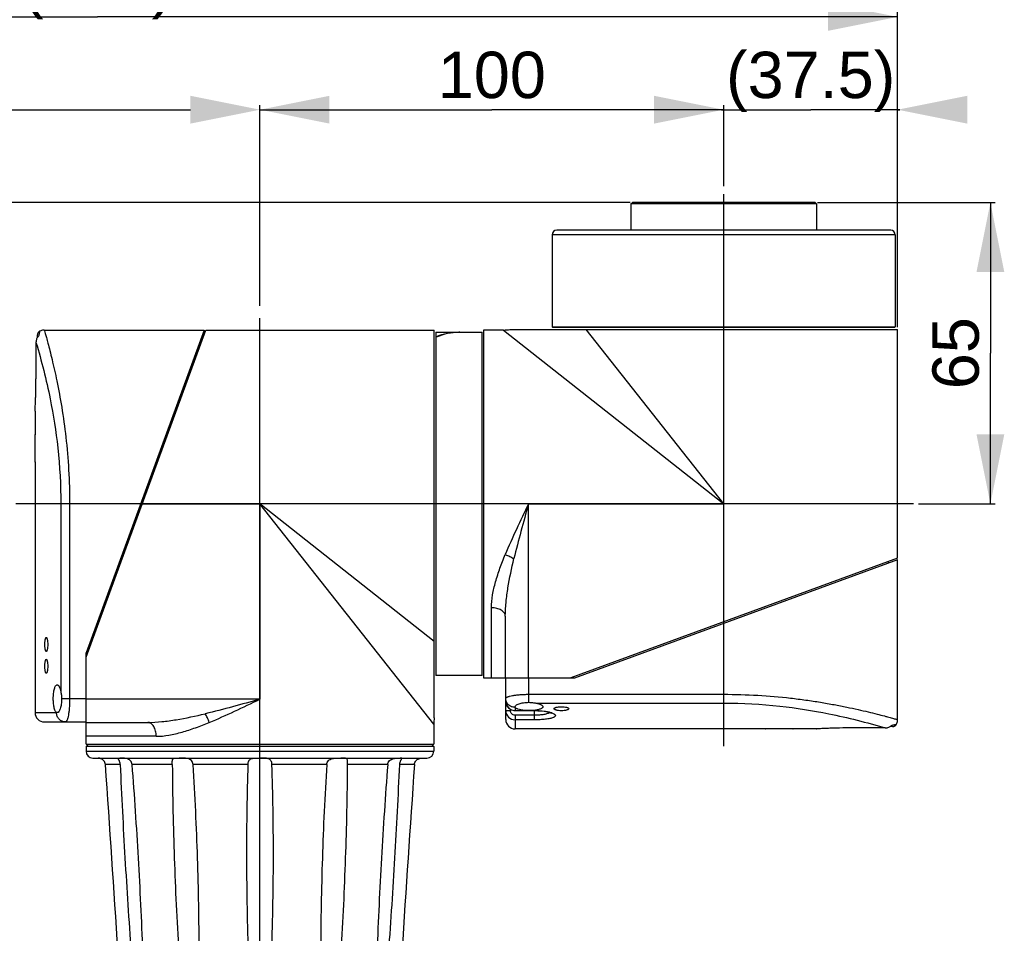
# Model space of a CAD drawing. Header units: millimetres. Extents: x 12 to 2508, y 25 to 1770.
# Tile 25 of 57: x 1544 to 1756, y 1174 to 1371. Entities that reach past the tile are written whole.
import ezdxf

# ---------------------------------------------------------------- set-up
doc = ezdxf.new("R2010")
doc.units = ezdxf.units.MM
for name, color, linetype in [('ARM1_PIPE_PBL5', 7, 'Continuous'), ('COVER_S_PBL24', 7, 'Continuous'), ('COVER_S_PBL30', 7, 'Continuous'), ('FLANGE_E_PBL3', 7, 'Continuous'), ('FLANGE_J5_PBL32', 7, 'Continuous'), ('HOLDER_S_PBL18', 7, 'Continuous'), ('HOLDER_S_PBL37', 7, 'Continuous'), ('MODULE_S_ABL17', 7, 'Continuous'), ('MODULE_S_ABL2', 7, 'Continuous'), ('PIPE2_PBL43', 7, 'Continuous'), ('RING_S_PBL44', 7, 'Continuous')]:
    doc.layers.add(name, color=color, linetype=linetype)
doc.styles.get("Standard").update_dxf_attribs({"font": 'arial.ttf'})
doc.dimstyles.new('DIMSTYLE_4', dxfattribs={"dimtxt": 10, "dimasz": 15, "dimexe": 1, "dimexo": 0.5, "dimgap": 2.5, "dimtad": 1, "dimdsep": 46, "dimtxsty": 'Standard', "dimblk": '_FILLED', "dimblk1": '_FILLED', "dimblk2": '_FILLED', "dimcen": 0.09, "dimclrt": 134, "dimazin": 2, "dimtp": 0.5, "dimtm": 0.5, "dimtfac": 1, "dimtofl": 0, "dimtmove": 0, "dimatfit": 3, "dimldrblk": '_FILLED', "dimfxl": 1, "dimtolj": 1, "dimarcsym": 0})
doc.dimstyles.new('DIMSTYLE_5', dxfattribs={"dimtxt": 10, "dimasz": 15, "dimexe": 1, "dimexo": 0.5, "dimgap": 2.5, "dimtad": 1, "dimdec": 0, "dimdsep": 46, "dimtxsty": 'Standard', "dimblk": '_FILLED', "dimblk1": '_FILLED', "dimblk2": '_FILLED', "dimcen": 0.09, "dimclrt": 134, "dimazin": 2, "dimtp": 0.8, "dimtm": 0.8, "dimtfac": 1, "dimtdec": 0, "dimtofl": 0, "dimtmove": 0, "dimatfit": 3, "dimldrblk": '_FILLED', "dimfxl": 1, "dimtolj": 1, "dimarcsym": 0})
doc.dimstyles.new('DIMSTYLE_6', dxfattribs={"dimtxt": 10, "dimasz": 15, "dimexe": 1, "dimexo": 0.5, "dimgap": 2.5, "dimtad": 1, "dimdsep": 46, "dimtxsty": 'Standard', "dimblk": '_FILLED', "dimblk1": '_FILLED', "dimblk2": '_FILLED', "dimcen": 0.09, "dimclrt": 134, "dimazin": 2, "dimtp": 0.3, "dimtm": 0.3, "dimtfac": 1, "dimtofl": 0, "dimtmove": 0, "dimatfit": 3, "dimldrblk": '_FILLED', "dimfxl": 1, "dimtolj": 1, "dimarcsym": 0})
doc.dimstyles.new('DIMSTYLE_7', dxfattribs={"dimtxt": 10, "dimasz": 6, "dimexe": 1, "dimexo": 0.5, "dimtad": 1, "dimdsep": 46, "dimtxsty": 'Standard', "dimblk": '_FILLED', "dimblk1": '_FILLED', "dimblk2": '_FILLED', "dimcen": 0.09, "dimclrt": 134, "dimazin": 2, "dimtp": 0.2, "dimtm": 0.2, "dimtfac": 1, "dimtofl": 0, "dimtmove": 0, "dimatfit": 1, "dimldrblk": '_FILLED', "dimfxl": 1, "dimtolj": 1, "dimarcsym": 0})

# ---------------------------------------------------------------- blocks, each defined once
blk = doc.blocks.new('COVER_S_PBL24', base_point=(245.58, 1602.58))
at = {"layer": 'COVER_S_PBL24', "color": 7}
for p, q in [((227.83, 1643.69), (227.83, 1643.21)), ((229.33, 1644.83), (263.83, 1644.83)), ((263.83, 1644.83), (238.33, 1575.23)), ((227.54, 1642.15), (227.54, 1634.33)), ((227.33, 1627.36), (227.33, 1627.33)), ((227.33, 1627.33), (227.33, 1622.33)), ((227.33, 1622.33), (227.33, 1622.23)), ((227.33, 1616.43), (227.33, 1616.33)), ((227.33, 1616.42), (227.33, 1616.33)), ((227.33, 1616.33), (227.33, 1562.33)), ((238.33, 1563.83), (238.33, 1575.23)), ((232.1, 1562.33), (232.04, 1562.34)), ((229.33, 1560.33), (238.33, 1560.33))]:
    blk.add_line(p, q, dxfattribs=at)
at = {"layer": 'COVER_S_PBL24', "color": 2}
for p, q in [((232.89, 1607.33), (232.89, 1566.82)), ((250.09, 1607.33), (232.89, 1607.33)), ((234.8, 1607.33), (234.8, 1565.33)), ((238.33, 1565.33), (233.07, 1565.33)), ((227.33, 1562.33), (231.97, 1562.33))]:
    blk.add_line(p, q, dxfattribs=at)
at = {"layer": 'COVER_S_PBL24', "color": 7}
for points in [[(228.33, 1644.56), (228.22, 1644.49), (228.01, 1644.27), (227.88, 1644), (227.83, 1643.69)], [(229.33, 1644.83), (228.92, 1644.79), (228.38, 1644.59), (228.33, 1644.56)]]:
    blk.add_lwpolyline(points, dxfattribs=at)
for centre, radius, start, end in [((229.53, 1642.19), 1.98, 134.2954, 137.9221), ((107.33, 1619.33), 120.04, 0.0002, 1.4323), ((229.33, 1562.33), 2, 180, 270)]:
    blk.add_arc(centre, radius, start, end, dxfattribs=at)
at = {"layer": 'COVER_S_PBL24', "color": 2}
for centre, radius, start, end in [((234.03, 1562.33), 2.06, 180.0001, 180.4701), ((231.97, 1562.58), 0.248, 270.0762, 275.0625)]:
    blk.add_arc(centre, radius, start, end, dxfattribs=at)
at = {"layer": 'COVER_S_PBL24', "color": 7}
for points in [[(228.06, 1643.52), (227.9, 1643.34), (227.77, 1643.14), (227.68, 1642.92)], [(227.68, 1642.92), (227.59, 1642.68), (227.54, 1642.42), (227.54, 1642.15)]]:
    blk.add_open_spline(points, degree=3, dxfattribs=at)
at = {"layer": 'COVER_S_PBL24', "color": 2}
for points, knots in [([(228.33, 1644.56), (228.33, 1644.56), (228.33, 1644.55), (228.33, 1644.54), (228.32, 1644.53), (228.32, 1644.49), (228.3, 1644.42), (228.28, 1644.32), (228.26, 1644.19), (228.22, 1644.03), (228.19, 1643.83), (228.16, 1643.69), (228.14, 1643.61)], [0, 0, 0, 0, 0.004112, 0.015543, 0.034223, 0.060123, 0.134216, 0.239273, 0.376726, 0.547589, 0.753094, 1, 1, 1, 1]), ([(229.33, 1644.83), (229.35, 1644.77), (229.42, 1644.52), (229.57, 1643.98), (229.82, 1643.09), (230.15, 1641.85), (230.56, 1640.28), (231.23, 1637.58), (232.13, 1633.53), (233.17, 1627.94), (234.06, 1621.55), (234.66, 1614.59), (234.8, 1609.78), (234.8, 1607.33)], [0, 0, 0, 0, 0.004989, 0.019882, 0.044467, 0.078398, 0.121233, 0.172446, 0.297635, 0.448868, 0.62057, 0.806573, 1, 1, 1, 1]), ([(227.54, 1642.15), (228.74, 1638.15), (230.65, 1630.63), (232.47, 1618.98), (232.89, 1611.37), (232.89, 1607.33)], [0, 0, 0, 0, 0.355025, 0.6571, 1, 1, 1, 1]), ([(234.8, 1565.33), (234.8, 1565), (234.79, 1564.36), (234.73, 1563.43), (234.65, 1562.57), (234.54, 1561.82), (234.42, 1561.28), (234.32, 1560.92), (234.24, 1560.71), (234.16, 1560.55), (234.06, 1560.41), (233.96, 1560.33), (233.9, 1560.33)], [0, 0, 0, 0, 0.189039, 0.370786, 0.53823, 0.685334, 0.807096, 0.857324, 0.900032, 0.93514, 0.962873, 1, 1, 1, 1]), ([(233.9, 1560.33), (233.65, 1560.33), (233.14, 1560.43), (232.5, 1560.88), (232.08, 1561.53), (231.98, 1562.05), (231.97, 1562.31)], [0, 0, 0, 0, 0.245447, 0.493519, 0.745386, 1, 1, 1, 1])]:
    blk.add_open_spline(points, degree=3, knots=knots, dxfattribs=at)
at = {"layer": 'COVER_S_PBL24', "color": 7}
for points, knots in [([(227.33, 1627.33), (227.33, 1627.28), (227.35, 1627.68), (227.36, 1627.87), (227.4, 1628.62), (227.44, 1629.43), (227.48, 1630.49), (227.51, 1631.68), (227.53, 1632.98), (227.54, 1633.87), (227.54, 1634.33)], [0, 0, 0, 0, 0.019241, 0.076214, 0.168694, 0.293084, 0.444604, 0.617444, 0.804987, 1, 1, 1, 1]), ([(227.33, 1616.33), (227.33, 1616.35), (227.33, 1616.42), (227.34, 1616.59), (227.34, 1616.87), (227.35, 1617.23), (227.36, 1617.68), (227.37, 1618.39), (227.37, 1618.95), (227.37, 1619.33)], [0, 0, 0, 0, 0.019224, 0.076144, 0.168551, 0.29291, 0.444458, 0.617307, 1, 1, 1, 1]), ([(229.46, 1577.03), (229.46, 1577.22), (229.47, 1577.5), (229.51, 1577.86), (229.54, 1578.08), (229.58, 1578.27), (229.63, 1578.4), (229.68, 1578.5), (229.73, 1578.53), (229.76, 1578.53)], [0, 0, 0, 0, 0.368249, 0.534511, 0.680549, 0.80163, 0.894473, 0.958549, 1, 1, 1, 1]), ([(229.76, 1578.53), (229.78, 1578.53), (229.83, 1578.5), (229.88, 1578.4), (229.94, 1578.27), (229.98, 1578.08), (230.02, 1577.86), (230.06, 1577.5), (230.07, 1577.22), (230.07, 1577.03)], [0, 0, 0, 0, 0.041776, 0.106401, 0.199604, 0.320752, 0.46661, 0.632547, 1, 1, 1, 1]), ([(229.76, 1575.53), (229.73, 1575.53), (229.68, 1575.56), (229.63, 1575.65), (229.58, 1575.79), (229.54, 1575.97), (229.51, 1576.2), (229.47, 1576.55), (229.46, 1576.83), (229.46, 1577.03)], [0, 0, 0, 0, 0.041452, 0.105529, 0.198373, 0.319451, 0.465486, 0.631751, 1, 1, 1, 1]), ([(230.07, 1577.03), (230.07, 1576.83), (230.06, 1576.55), (230.02, 1576.2), (229.98, 1575.97), (229.94, 1575.79), (229.88, 1575.65), (229.83, 1575.56), (229.78, 1575.53), (229.76, 1575.53)], [0, 0, 0, 0, 0.367451, 0.533385, 0.679245, 0.800396, 0.893598, 0.958224, 1, 1, 1, 1]), ([(229.46, 1572.33), (229.46, 1572.52), (229.47, 1572.8), (229.51, 1573.16), (229.54, 1573.38), (229.58, 1573.57), (229.63, 1573.7), (229.68, 1573.8), (229.73, 1573.83), (229.76, 1573.83)], [0, 0, 0, 0, 0.368249, 0.534511, 0.680549, 0.80163, 0.894473, 0.958549, 1, 1, 1, 1]), ([(229.76, 1573.83), (229.78, 1573.83), (229.83, 1573.8), (229.88, 1573.7), (229.94, 1573.57), (229.98, 1573.38), (230.02, 1573.16), (230.06, 1572.8), (230.07, 1572.52), (230.07, 1572.33)], [0, 0, 0, 0, 0.041776, 0.106401, 0.199604, 0.320752, 0.46661, 0.632547, 1, 1, 1, 1]), ([(229.76, 1570.83), (229.73, 1570.83), (229.68, 1570.86), (229.63, 1570.95), (229.58, 1571.09), (229.54, 1571.27), (229.51, 1571.5), (229.47, 1571.85), (229.46, 1572.13), (229.46, 1572.33)], [0, 0, 0, 0, 0.041452, 0.105529, 0.198373, 0.319451, 0.465486, 0.631751, 1, 1, 1, 1]), ([(230.07, 1572.33), (230.07, 1572.13), (230.06, 1571.85), (230.02, 1571.5), (229.98, 1571.27), (229.94, 1571.09), (229.88, 1570.95), (229.83, 1570.86), (229.78, 1570.83), (229.76, 1570.83)], [0, 0, 0, 0, 0.367451, 0.533385, 0.679245, 0.800396, 0.893598, 0.958224, 1, 1, 1, 1]), ([(231.27, 1565.33), (231.27, 1565.53), (231.28, 1565.92), (231.33, 1566.48), (231.4, 1567), (231.5, 1567.45), (231.62, 1567.82), (231.76, 1568.09), (231.91, 1568.28), (232.04, 1568.33), (232.1, 1568.33)], [0, 0, 0, 0, 0.183053, 0.358994, 0.52097, 0.663591, 0.782779, 0.87665, 0.946506, 1, 1, 1, 1]), ([(232.1, 1568.33), (232.14, 1568.33), (232.23, 1568.31), (232.34, 1568.22), (232.45, 1568.1), (232.6, 1567.84), (232.77, 1567.41), (232.85, 1567.03), (232.89, 1566.82)], [0, 0, 0, 0, 0.06523, 0.141417, 0.23485, 0.34823, 0.636484, 1, 1, 1, 1]), ([(232.89, 1566.82), (232.93, 1566.58), (233.03, 1566.09), (233.07, 1565.59), (233.07, 1565.33)], [0, 0, 0, 0, 0.483137, 1, 1, 1, 1]), ([(232.04, 1562.34), (231.98, 1562.35), (231.86, 1562.43), (231.72, 1562.63), (231.59, 1562.92), (231.48, 1563.29), (231.39, 1563.73), (231.3, 1564.41), (231.27, 1564.96), (231.27, 1565.33)], [0, 0, 0, 0, 0.056234, 0.131006, 0.228736, 0.349658, 0.491613, 0.650795, 1, 1, 1, 1]), ([(233.07, 1565.33), (233.07, 1564.94), (233.03, 1564.37), (232.9, 1563.65), (232.78, 1563.21), (232.63, 1562.84), (232.45, 1562.52), (232.24, 1562.33), (232.1, 1562.33)], [0, 0, 0, 0, 0.356797, 0.517998, 0.660401, 0.780384, 0.876101, 1, 1, 1, 1])]:
    blk.add_open_spline(points, degree=3, knots=knots, dxfattribs=at)
at = {"layer": 'COVER_S_PBL24', "color": 2}
blk.add_open_spline([(232.04, 1562.34), (232.02, 1562.33), (232.01, 1562.33), (231.99, 1562.33)], degree=3, dxfattribs=at)
blk = doc.blocks.new('HOLDER_S_PBL37', base_point=(275.88, 1600.18))
at = {"layer": 'HOLDER_S_PBL37', "color": 7}
for p, q in [((238.33, 1574.33), (264.13, 1644.83)), ((264.13, 1644.83), (313.43, 1644.83)), ((313.43, 1561.24), (313.43, 1644.83)), ((263.1, 1642.83), (263.4, 1642.83)), ((238.33, 1555.53), (238.33, 1574.33)), ((238.33, 1560.23), (251.67, 1560.23)), ((313.33, 1559.83), (313.33, 1555.53)), ((238.33, 1555.53), (313.33, 1555.53))]:
    blk.add_line(p, q, dxfattribs=at)
at = {"layer": 'HOLDER_S_PBL37', "color": 2}
for p, q in [((250.09, 1607.33), (275.83, 1607.33)), ((275.83, 1607.33), (275.83, 1565.23)), ((313.33, 1559.83), (275.83, 1607.33)), ((313.43, 1577.64), (275.83, 1607.33)), ((275.83, 1565.23), (238.33, 1565.23)), ((253.46, 1557.23), (238.33, 1557.23))]:
    blk.add_line(p, q, dxfattribs=at)
at = {"layer": 'HOLDER_S_PBL37', "color": 7}
blk.add_arc((323.34, 1559.83), 10.01, 171.8955, 179.9942, dxfattribs=at)
at = {"layer": 'HOLDER_S_PBL37', "color": 2}
for points, knots in [([(275.83, 1565.23), (273.86, 1564.68), (269.95, 1563.59), (266.01, 1562.57), (264.04, 1562.1)], [0, 0, 0, 0, 0.502064, 1, 1, 1, 1]), ([(264.91, 1560.23), (266.75, 1560.98), (270.4, 1562.62), (274.01, 1564.35), (275.83, 1565.23)], [0, 0, 0, 0, 0.495337, 1, 1, 1, 1]), ([(251.67, 1560.23), (252.68, 1560.23), (254.73, 1560.36), (258.87, 1560.94), (261.97, 1561.61), (264.04, 1562.1)], [0, 0, 0, 0, 0.241825, 0.490136, 1, 1, 1, 1]), ([(264.91, 1560.23), (264.79, 1560.57), (264.54, 1561.21), (264.21, 1561.82), (264.04, 1562.1)], [0, 0, 0, 0, 0.522452, 1, 1, 1, 1]), ([(253.46, 1557.23), (253.46, 1557.61), (253.37, 1558.35), (253.06, 1559.2), (252.68, 1559.72), (252.37, 1560.01), (252.03, 1560.19), (251.78, 1560.23), (251.67, 1560.23)], [0, 0, 0, 0, 0.303336, 0.578195, 0.699233, 0.808242, 0.907145, 1, 1, 1, 1]), ([(253.46, 1557.23), (254.38, 1557.23), (256.27, 1557.43), (259.11, 1558.12), (262, 1559.07), (263.94, 1559.83), (264.91, 1560.23)], [0, 0, 0, 0, 0.231629, 0.477309, 0.734376, 1, 1, 1, 1])]:
    blk.add_open_spline(points, degree=3, knots=knots, dxfattribs=at)
blk = doc.blocks.new('MODULE_S_ABL2', base_point=(226.281, 1491.08))
at = {"layer": 'MODULE_S_ABL2', "color": 1}
blk.add_line((416.73, 1607.328), (223.175, 1607.328), dxfattribs=at)
at = {"layer": 'COVER_S_PBL24'}
blk.add_blockref('COVER_S_PBL24', (245.582, 1602.58), dxfattribs=at)
at = {"layer": 'HOLDER_S_PBL37'}
blk.add_blockref('HOLDER_S_PBL37', (275.882, 1600.178), dxfattribs=at)
blk = doc.blocks.new('_FILLED')
at = {"color": 0, "linetype": 'ByBlock'}
blk.add_solid([(0, 0), (-1, 0.2), (-1, -0.2)], dxfattribs=at)
blk = doc.blocks.new('*D22')
at = {"color": 134, "transparency": 16777216}
for p, q in [((355.63, 1672.33), (7.33, 1672.33)), ((8.33, 1672.33), (8.33, 1272.33)), ((8.33, 872.33), (8.33, 1272.33)), ((200.83, 872.33), (7.33, 872.33))]:
    blk.add_line(p, q, dxfattribs=at)
at = {"color": 134, "transparency": 16777216, "xscale": 15, "yscale": 15, "zscale": 15}
for p, rotation in [((8.33, 1672.33), 90), ((8.33, 872.33), 270)]:
    blk.add_blockref('_FILLED', p, dxfattribs=dict(at, rotation=rotation))
at = {"color": 134, "transparency": 16777216, "insert": (-4.17, 1272.33), "char_height": 10, "width": 23, "attachment_point": 2, "rotation": 90, "line_spacing_factor": 0.9}
blk.add_mtext('800', dxfattribs=at)
blk = doc.blocks.new('*D24')
at = {"color": 134, "transparency": 16777216}
for p, q in [((275.83, 1650.06), (275.83, 1693.33)), ((275.83, 1692.33), (325.83, 1692.33)), ((375.83, 1692.33), (325.83, 1692.33)), ((375.83, 1679.57), (375.83, 1693.33))]:
    blk.add_line(p, q, dxfattribs=at)
at = {"color": 134, "transparency": 16777216, "xscale": 15, "yscale": 15, "zscale": 15, "rotation": 180}
blk.add_blockref('_FILLED', (275.83, 1692.33), dxfattribs=at)
at = {"color": 134, "transparency": 16777216, "xscale": 15, "yscale": 15, "zscale": 15}
blk.add_blockref('_FILLED', (375.83, 1692.33), dxfattribs=at)
at = {"color": 134, "transparency": 16777216, "insert": (325.83, 1704.83), "char_height": 10, "width": 23, "attachment_point": 2, "line_spacing_factor": 0.9}
blk.add_mtext('100', dxfattribs=at)
blk = doc.blocks.new('*D25')
at = {"color": 134, "transparency": 16777216}
for p, q in [((375.83, 1692.33), (375.33, 1692.33)), ((375.33, 1692.33), (394.58, 1692.33)), ((375.83, 1675.84), (375.83, 1693.33)), ((413.83, 1692.33), (394.58, 1692.33)), ((413.33, 1645.43), (413.33, 1693.33)), ((413.33, 1692.33), (413.83, 1692.33))]:
    blk.add_line(p, q, dxfattribs=at)
at = {"color": 134, "transparency": 16777216, "xscale": 15, "yscale": 15, "zscale": 15}
blk.add_blockref('_FILLED', (375.83, 1692.33), dxfattribs=at)
at = {"color": 134, "transparency": 16777216, "xscale": 15, "yscale": 15, "zscale": 15, "rotation": 180}
blk.add_blockref('_FILLED', (413.33, 1692.33), dxfattribs=at)
at = {"color": 134, "transparency": 16777216, "insert": (394.58, 1704.83), "char_height": 10, "width": 34.4815, "attachment_point": 2, "line_spacing_factor": 0.9}
blk.add_mtext('(37.5)', dxfattribs=at)
blk = doc.blocks.new('*D26')
at = {"color": 134, "transparency": 16777216}
for p, q in [((396.03, 1672.33), (434.33, 1672.33)), ((433.33, 1672.33), (433.33, 1639.83)), ((433.33, 1607.33), (433.33, 1639.83)), ((417.85, 1607.33), (434.33, 1607.33))]:
    blk.add_line(p, q, dxfattribs=at)
at = {"color": 134, "transparency": 16777216, "xscale": 15, "yscale": 15, "zscale": 15}
for p, rotation in [((433.33, 1672.33), 90), ((433.33, 1607.33), 270)]:
    blk.add_blockref('_FILLED', p, dxfattribs=dict(at, rotation=rotation))
at = {"color": 134, "transparency": 16777216, "insert": (420.83, 1639.83), "char_height": 10, "width": 15.3333, "attachment_point": 2, "rotation": 90, "line_spacing_factor": 0.9}
blk.add_mtext('65', dxfattribs=at)
blk = doc.blocks.new('*D32')
at = {"color": 134, "transparency": 16777216}
for p, q in [((68.33, 1390.83), (68.33, 1713.33)), ((413.33, 1645.43), (413.33, 1713.33)), ((68.33, 1712.33), (240.83, 1712.33)), ((413.33, 1712.33), (240.83, 1712.33))]:
    blk.add_line(p, q, dxfattribs=at)
at = {"color": 134, "transparency": 16777216, "xscale": 15, "yscale": 15, "zscale": 15, "rotation": 180}
blk.add_blockref('_FILLED', (68.33, 1712.33), dxfattribs=at)
at = {"color": 134, "transparency": 16777216, "xscale": 15, "yscale": 15, "zscale": 15}
blk.add_blockref('_FILLED', (413.33, 1712.33), dxfattribs=at)
at = {"color": 134, "transparency": 16777216, "insert": (240.83, 1724.83), "char_height": 10, "width": 31.4444, "attachment_point": 2, "line_spacing_factor": 0.9}
blk.add_mtext('(345)', dxfattribs=at)
blk = doc.blocks.new('COVER_S_PBL30', base_point=(371.08, 1577.08))
at = {"layer": 'COVER_S_PBL30', "color": 7}
for p, q in [((343.73, 1569.83), (413.34, 1595.33)), ((413.33, 1560.83), (413.33, 1595.33)), ((328.83, 1560.83), (328.83, 1569.83)), ((332.33, 1569.83), (343.73, 1569.83)), ((330.84, 1563.53), (330.83, 1563.6)), ((330.83, 1562.78), (335.03, 1562.78)), ((384.83, 1558.83), (330.83, 1558.83)), ((384.83, 1558.83), (384.93, 1558.83)), ((390.73, 1558.83), (390.83, 1558.83)), ((390.74, 1558.83), (390.83, 1558.83)), ((395.83, 1558.83), (390.83, 1558.83)), ((395.83, 1558.83), (395.87, 1558.83)), ((410.66, 1559.03), (402.83, 1559.03)), ((412.2, 1559.33), (411.71, 1559.33))]:
    blk.add_line(p, q, dxfattribs=at)
at = {"layer": 'COVER_S_PBL30', "color": 2}
for p, q in [((375.83, 1564.39), (375.83, 1581.59)), ((333.83, 1564.56), (333.83, 1569.83)), ((333.83, 1566.29), (375.83, 1566.29)), ((328.83, 1562.78), (329.83, 1562.78)), ((329.83, 1563.07), (329.83, 1562.78)), ((330.83, 1563.47), (330.83, 1562.78)), ((330.83, 1562.81), (332.88, 1562.81)), ((334.79, 1562.81), (335.03, 1562.81)), ((335.03, 1560.78), (335.03, 1562.81)), ((335.33, 1564.39), (375.83, 1564.39)), ((330.83, 1561.77), (330.83, 1558.83)), ((335.03, 1561.77), (330.83, 1561.77)), ((335.03, 1560.78), (330.83, 1560.78))]:
    blk.add_line(p, q, dxfattribs=at)
at = {"layer": 'COVER_S_PBL30', "color": 7}
for points in [[(328.83, 1564.81), (328.85, 1564.51), (328.99, 1564.01), (329.25, 1563.56), (329.62, 1563.19), (330.06, 1562.94), (330.54, 1562.8), (330.83, 1562.78)], [(335.03, 1562.78), (335.77, 1562.76), (336.67, 1562.69), (337.47, 1562.57), (338.09, 1562.44), (338.47, 1562.31), (338.67, 1562.22), (338.7, 1562.2)], [(413.06, 1559.83), (413.09, 1559.88), (413.29, 1560.42), (413.33, 1560.83)], [(412.2, 1559.33), (412.5, 1559.37), (412.77, 1559.51), (412.99, 1559.72), (413.06, 1559.83)]]:
    blk.add_lwpolyline(points, dxfattribs=at)
at = {"layer": 'COVER_S_PBL30', "color": 2}
for centre, radius, start, end in [((330.83, 1564.81), 2, 179.9808, 269.9748), ((330.83, 1562.78), 2, 179.9952, 269.9922), ((330.83, 1565.53), 2.06, 269.5475, 269.9999), ((337.27, 1558.24), 4.33, 69.8881, 70.7773)]:
    blk.add_arc(centre, radius, start, end, dxfattribs=at)
at = {"layer": 'COVER_S_PBL30', "color": 7}
for centre, radius, start, end in [((330.83, 1560.83), 2, 180, 270), ((387.83, 1438.83), 120.04, 90.0002, 91.4323), ((410.7, 1561.02), 1.98, 312.078, 315.7043)]:
    blk.add_arc(centre, radius, start, end, dxfattribs=at)
at = {"layer": 'COVER_S_PBL30', "color": 2}
for points, knots in [([(328.83, 1565.39), (328.83, 1565.46), (328.91, 1565.56), (329.05, 1565.65), (329.22, 1565.73), (329.43, 1565.81), (329.78, 1565.92), (330.33, 1566.03), (331.07, 1566.15), (331.93, 1566.23), (332.86, 1566.28), (333.5, 1566.29), (333.83, 1566.29)], [0, 0, 0, 0, 0.037125, 0.064855, 0.09996, 0.142667, 0.192894, 0.314662, 0.461774, 0.629219, 0.810959, 1, 1, 1, 1]), ([(330.82, 1563.47), (330.56, 1563.47), (330.04, 1563.57), (329.38, 1564), (328.94, 1564.64), (328.83, 1565.14), (328.83, 1565.39)], [0, 0, 0, 0, 0.254544, 0.506373, 0.754489, 1, 1, 1, 1]), ([(375.83, 1566.29), (378.28, 1566.29), (383.09, 1566.15), (389, 1565.64), (393.49, 1565.07), (396.63, 1564.6), (399.56, 1564.08), (402.27, 1563.55), (404.72, 1563.03), (406.9, 1562.52), (408.78, 1562.06), (410.16, 1561.7), (411.1, 1561.45), (411.68, 1561.29), (412.17, 1561.16), (412.58, 1561.04), (412.88, 1560.96), (413.15, 1560.88), (413.21, 1560.86), (413.35, 1560.82), (413.33, 1560.83)], [0, 0, 0, 0, 0.193421, 0.379413, 0.467455, 0.551119, 0.629657, 0.702358, 0.76854, 0.827551, 0.878766, 0.921601, 0.939711, 0.955534, 0.969019, 0.980119, 0.988792, 0.995012, 0.998753, 1, 1, 1, 1]), ([(330.83, 1561.77), (330.7, 1561.77), (330.44, 1561.82), (330.1, 1562.05), (329.88, 1562.39), (329.83, 1562.65), (329.83, 1562.78)], [0, 0, 0, 0, 0.249976, 0.499918, 0.749904, 1, 1, 1, 1]), ([(335.03, 1562.81), (335.72, 1562.81), (336.72, 1562.75), (337.94, 1562.54), (338.46, 1562.4), (338.69, 1562.32)], [0, 0, 0, 0, 0.560437, 0.801457, 1, 1, 1, 1]), ([(375.83, 1564.39), (379.87, 1564.39), (387.48, 1563.97), (399.13, 1562.15), (406.65, 1560.24), (410.66, 1559.03)], [0, 0, 0, 0, 0.3429, 0.644974, 1, 1, 1, 1]), ([(338.34, 1562.36), (338.27, 1562.31), (338.11, 1562.22), (337.69, 1562.05), (337.01, 1561.9), (336.07, 1561.79), (335.39, 1561.77), (335.03, 1561.77)], [0, 0, 0, 0, 0.073279, 0.164103, 0.396275, 0.683089, 1, 1, 1, 1]), ([(338.76, 1562.3), (338.86, 1562.26), (339.05, 1562.19), (339.28, 1562.06), (339.44, 1561.92), (339.54, 1561.78), (339.53, 1561.62), (339.43, 1561.48), (339.26, 1561.36), (339.01, 1561.25), (338.7, 1561.14), (338.32, 1561.05), (337.87, 1560.97), (337.18, 1560.88), (336.23, 1560.8), (335.44, 1560.78), (335.03, 1560.78)], [0, 0, 0, 0, 0.057221, 0.10351, 0.139271, 0.166434, 0.189834, 0.21678, 0.252408, 0.29874, 0.356242, 0.42468, 0.503291, 0.590971, 0.787417, 1, 1, 1, 1]), ([(412.11, 1559.64), (412.19, 1559.66), (412.34, 1559.68), (412.53, 1559.72), (412.7, 1559.75), (412.83, 1559.78), (412.93, 1559.8), (412.99, 1559.81), (413.03, 1559.82), (413.05, 1559.83), (413.06, 1559.83), (413.06, 1559.83), (413.06, 1559.83)], [0, 0, 0, 0, 0.247222, 0.452424, 0.622616, 0.760032, 0.866137, 0.941333, 0.967398, 0.985812, 0.996647, 1, 1, 1, 1])]:
    blk.add_open_spline(points, degree=3, knots=knots, dxfattribs=at)
at = {"layer": 'COVER_S_PBL30', "color": 7}
for points, knots in [([(330.83, 1563.6), (330.83, 1563.74), (331.02, 1563.95), (331.34, 1564.12), (331.71, 1564.27), (332.16, 1564.39), (332.87, 1564.53), (333.44, 1564.56), (333.83, 1564.56)], [0, 0, 0, 0, 0.123882, 0.219598, 0.339591, 0.482008, 0.643219, 1, 1, 1, 1]), ([(332.88, 1562.81), (332.61, 1562.83), (332.13, 1562.9), (331.57, 1563.03), (331.22, 1563.17), (331, 1563.3), (330.87, 1563.44), (330.84, 1563.53)], [0, 0, 0, 0, 0.357823, 0.650768, 0.767574, 0.863584, 1, 1, 1, 1]), ([(333.83, 1562.78), (333.75, 1562.78), (333.43, 1562.78), (333.12, 1562.79), (332.88, 1562.81)], [0, 0, 0, 0, 0.254152, 1, 1, 1, 1]), ([(333.83, 1564.56), (334.09, 1564.56), (334.59, 1564.52), (335.09, 1564.43), (335.33, 1564.39)], [0, 0, 0, 0, 0.516864, 1, 1, 1, 1]), ([(334.79, 1562.81), (334.71, 1562.8), (334.39, 1562.78), (334.07, 1562.78), (333.83, 1562.78)], [0, 0, 0, 0, 0.244258, 1, 1, 1, 1]), ([(336.83, 1563.6), (336.83, 1563.55), (336.8, 1563.45), (336.68, 1563.32), (336.51, 1563.2), (336.26, 1563.1), (335.96, 1563), (335.47, 1562.89), (335.07, 1562.83), (334.79, 1562.81)], [0, 0, 0, 0, 0.059425, 0.131232, 0.222932, 0.337294, 0.474276, 0.63238, 1, 1, 1, 1]), ([(335.33, 1564.39), (335.54, 1564.35), (335.92, 1564.26), (336.35, 1564.1), (336.6, 1563.95), (336.73, 1563.84), (336.81, 1563.72), (336.83, 1563.64), (336.83, 1563.6)], [0, 0, 0, 0, 0.36351, 0.651752, 0.765148, 0.858581, 0.934769, 1, 1, 1, 1]), ([(339.26, 1563.17), (339.26, 1563.24), (339.37, 1563.34), (339.53, 1563.42), (339.81, 1563.52), (340.25, 1563.6), (340.63, 1563.62), (340.83, 1563.62)], [0, 0, 0, 0, 0.11883, 0.21355, 0.333679, 0.639613, 1, 1, 1, 1]), ([(340.83, 1562.75), (340.63, 1562.75), (340.33, 1562.77), (339.96, 1562.82), (339.73, 1562.87), (339.53, 1562.93), (339.37, 1563.01), (339.26, 1563.11), (339.26, 1563.17)], [0, 0, 0, 0, 0.36138, 0.524493, 0.668103, 0.788069, 0.882282, 1, 1, 1, 1]), ([(340.83, 1563.62), (341.04, 1563.62), (341.41, 1563.6), (341.85, 1563.52), (342.13, 1563.42), (342.3, 1563.34), (342.4, 1563.24), (342.4, 1563.17)], [0, 0, 0, 0, 0.360409, 0.666328, 0.786448, 0.881165, 1, 1, 1, 1]), ([(342.4, 1563.17), (342.4, 1563.11), (342.3, 1563.01), (342.13, 1562.93), (341.94, 1562.87), (341.7, 1562.82), (341.33, 1562.77), (341.04, 1562.75), (340.83, 1562.75)], [0, 0, 0, 0, 0.11771, 0.211924, 0.331897, 0.475512, 0.63863, 1, 1, 1, 1]), ([(390.83, 1558.83), (390.81, 1558.83), (390.74, 1558.83), (390.57, 1558.84), (390.29, 1558.84), (389.93, 1558.85), (389.48, 1558.85), (388.77, 1558.86), (388.21, 1558.87), (387.83, 1558.87)], [0, 0, 0, 0, 0.019224, 0.076144, 0.168551, 0.29291, 0.444458, 0.617307, 1, 1, 1, 1]), ([(402.83, 1559.03), (401.94, 1559.03), (400.64, 1559.02), (398.99, 1558.97), (397.95, 1558.93), (397.09, 1558.89), (396.45, 1558.86), (396.05, 1558.84), (395.88, 1558.83), (395.83, 1558.83)], [0, 0, 0, 0, 0.382549, 0.555386, 0.706911, 0.831302, 0.923785, 0.98076, 1, 1, 1, 1])]:
    blk.add_open_spline(points, degree=3, knots=knots, dxfattribs=at)
at = {"layer": 'COVER_S_PBL30', "color": 2}
blk.add_open_spline([(330.83, 1563.47), (330.83, 1563.49), (330.84, 1563.51), (330.84, 1563.53)], degree=3, dxfattribs=at)
at = {"layer": 'COVER_S_PBL30', "color": 7}
for points in [[(410.66, 1559.03), (410.92, 1559.03), (411.18, 1559.08), (411.43, 1559.18)], [(411.43, 1559.18), (411.64, 1559.27), (411.85, 1559.4), (412.02, 1559.55)]]:
    blk.add_open_spline(points, degree=3, dxfattribs=at)
blk = doc.blocks.new('RING_S_PBL44', base_point=(318.73, 1607.33))
at = {"layer": 'RING_S_PBL44', "color": 7}
for p, q in [((313.73, 1644.33), (313.73, 1570.33)), ((313.73, 1644.33), (318.73, 1644.33)), ((318.91, 1644.33), (323.73, 1644.33)), ((323.73, 1570.33), (323.73, 1644.33)), ((323.73, 1570.33), (313.73, 1570.33))]:
    blk.add_line(p, q, dxfattribs=at)
for start, end in [(90.4022, 90.8039), (90, 90.4021)]:
    blk.add_arc((318.91, 1632.04), 12.29, start, end, dxfattribs=at)
for centre, major_axis, start_param, end_param in [((318.73, 1607.33), (0, 37), 6.279114, 6.519438), ((298.73, 1607.33), (64.09, 0), 1.332458, 1.334544)]:
    blk.add_ellipse(centre, major_axis=major_axis, ratio=0.57735, start_param=start_param, end_param=end_param, dxfattribs=at)
blk.add_open_spline([(318.73, 1644.33), (317.91, 1644.32), (316.24, 1644.12), (314.64, 1643.61), (313.86, 1643.28)], degree=3, knots=[0, 0, 0, 0, 0.492395, 1, 1, 1, 1], dxfattribs=at)
blk = doc.blocks.new('FLANGE_J5_PBL32', base_point=(275.83, 1533.03))
at = {"layer": 'FLANGE_J5_PBL32', "color": 7}
for p, q in [((238.83, 1555.53), (238.33, 1555.03)), ((238.33, 1555.03), (238.33, 1554.03)), ((313.33, 1555.03), (238.33, 1555.03)), ((312.83, 1555.53), (313.33, 1555.03)), ((313.33, 1555.03), (313.33, 1554.03)), ((239.83, 1552.53), (311.83, 1552.53)), ((245.22, 1510.83), (248.05, 1510.83)), ((250.59, 1510.83), (258.32, 1510.83)), ((262.73, 1510.76), (262.73, 1510.83)), ((262.73, 1510.83), (273.28, 1510.83)), ((278.38, 1510.83), (288.93, 1510.83)), ((288.93, 1510.83), (288.93, 1510.76)), ((293.35, 1510.83), (301.07, 1510.83)), ((303.62, 1510.83), (306.45, 1510.83))]:
    blk.add_line(p, q, dxfattribs=at)
at = {"layer": 'FLANGE_J5_PBL32', "color": 2}
for p, q in [((238.33, 1554.03), (313.33, 1554.03)), ((245.69, 1551.13), (242.53, 1551.13)), ((256.94, 1551.13), (248.28, 1551.13)), ((273.24, 1551.13), (261.42, 1551.13)), ((290.24, 1551.13), (278.42, 1551.13)), ((303.38, 1551.13), (294.73, 1551.13)), ((309.14, 1551.13), (305.97, 1551.13))]:
    blk.add_line(p, q, dxfattribs=at)
at = {"layer": 'FLANGE_J5_PBL32', "color": 7}
for centre, radius, start, end in [((239.83, 1554.03), 1.5, 180, 270), ((311.83, 1554.03), 1.5, 270, 360), ((-6987.96, 1047.9), 7247.97, 3.661956, 3.981244), ((7516.82, 1049.42), 7225.12, 176.018251, 176.33855), ((893.06, 1531.74), 620.12, 179.97615, 181.93229), ((-341.46, 1531.74), 620.19, 358.0678, 0.02373), ((188.36, 1452.48), 81.47, 45.4389, 45.7398), ((257.87, 1522.29), 15.09, 229.407, 231.1859), ((262.97, 1515.46), 6.56, 224.8997, 228.7176), ((275.85, 1512.26), 2.94, 209.178, 216.1138), ((275.8, 1512.27), 2.95, 323.8984, 330.8091), ((290.98, 1510.76), 2.05, 179.9978, 181.0804), ((290.84, 1510.76), 1.91, 181.0238, 186.9887), ((288.7, 1515.46), 6.56, 311.2806, 315.1015), ((293.8, 1522.29), 15.09, 308.8139, 310.5929), ((363.66, 1452.12), 81.97, 134.2613, 134.5603)]:
    blk.add_arc(centre, radius, start, end, dxfattribs=at)
for points, knots in [([(242.53, 1551.13), (242.51, 1551.29), (242.44, 1551.6), (242.2, 1551.98), (241.89, 1552.25), (241.62, 1552.39), (241.42, 1552.46), (241.3, 1552.49), (241.19, 1552.51), (241.1, 1552.52), (241.04, 1552.52), (241, 1552.53), (240.97, 1552.53), (240.96, 1552.53), (240.94, 1552.53), (240.94, 1552.53), (240.93, 1552.53), (240.93, 1552.53)], [0, 0, 0, 0, 0.205255, 0.401579, 0.578727, 0.728087, 0.791069, 0.845937, 0.892611, 0.931022, 0.961075, 0.972931, 0.982655, 0.990234, 0.995656, 0.998913, 1, 1, 1, 1]), ([(245.22, 1552.48), (245.22, 1552.52), (245.42, 1552.53), (245.51, 1552.53), (245.61, 1552.53)], [0, 0, 0, 0, 0.269402, 1, 1, 1, 1]), ([(245.69, 1551.13), (245.69, 1551.32), (245.64, 1551.59), (245.53, 1551.91), (245.44, 1552.1), (245.35, 1552.25), (245.28, 1552.36), (245.24, 1552.43), (245.22, 1552.47), (245.22, 1552.48)], [0, 0, 0, 0, 0.388582, 0.560158, 0.706835, 0.824079, 0.910552, 0.967772, 1, 1, 1, 1]), ([(248.28, 1551.13), (248.27, 1551.29), (248.18, 1551.61), (247.89, 1552), (247.49, 1552.27), (246.93, 1552.47), (246.29, 1552.53), (245.81, 1552.53), (245.61, 1552.53)], [0, 0, 0, 0, 0.144045, 0.288113, 0.431194, 0.569826, 0.816283, 1, 1, 1, 1]), ([(256.93, 1551.66), (256.93, 1551.77), (256.94, 1551.96), (256.97, 1552.21), (257.08, 1552.39), (257.27, 1552.48), (257.48, 1552.51), (257.75, 1552.53), (258.05, 1552.53), (258.27, 1552.53), (258.38, 1552.53)], [0, 0, 0, 0, 0.156827, 0.274679, 0.364255, 0.452438, 0.558172, 0.685848, 0.834084, 1, 1, 1, 1]), ([(261.42, 1551.13), (261.41, 1551.29), (261.34, 1551.6), (261.08, 1552), (260.69, 1552.28), (260.24, 1552.43), (259.77, 1552.5), (259.15, 1552.53), (258.68, 1552.53), (258.38, 1552.53)], [0, 0, 0, 0, 0.127527, 0.251279, 0.374409, 0.500762, 0.629809, 0.758415, 1, 1, 1, 1]), ([(273.24, 1551.13), (273.25, 1551.27), (273.28, 1551.54), (273.39, 1551.91), (273.61, 1552.2), (273.9, 1552.38), (274.25, 1552.47), (274.77, 1552.53), (275.18, 1552.53), (275.46, 1552.53)], [0, 0, 0, 0, 0.139292, 0.265157, 0.376781, 0.484878, 0.600088, 0.725541, 1, 1, 1, 1]), ([(278.42, 1551.13), (278.42, 1551.28), (278.38, 1551.58), (278.24, 1551.97), (277.98, 1552.27), (277.63, 1552.43), (277.23, 1552.5), (276.8, 1552.52), (276.34, 1552.53), (276.02, 1552.53), (275.87, 1552.53)], [0, 0, 0, 0, 0.137015, 0.258959, 0.367144, 0.475485, 0.59367, 0.722522, 0.859194, 1, 1, 1, 1]), ([(290.24, 1551.13), (290.25, 1551.29), (290.32, 1551.6), (290.58, 1552), (290.97, 1552.28), (291.42, 1552.43), (291.9, 1552.5), (292.52, 1552.53), (292.98, 1552.53), (293.28, 1552.53)], [0, 0, 0, 0, 0.127527, 0.25128, 0.374409, 0.500762, 0.629809, 0.758415, 1, 1, 1, 1]), ([(294.73, 1551.66), (294.73, 1551.77), (294.73, 1551.96), (294.69, 1552.21), (294.58, 1552.39), (294.4, 1552.48), (294.18, 1552.51), (293.92, 1552.53), (293.61, 1552.53), (293.4, 1552.53), (293.28, 1552.53)], [0, 0, 0, 0, 0.156827, 0.274679, 0.364255, 0.452438, 0.558172, 0.685848, 0.834084, 1, 1, 1, 1]), ([(303.38, 1551.13), (303.39, 1551.29), (303.48, 1551.61), (303.78, 1552), (304.18, 1552.27), (304.74, 1552.47), (305.37, 1552.53), (305.85, 1552.53), (306.06, 1552.53)], [0, 0, 0, 0, 0.144045, 0.288113, 0.431194, 0.569826, 0.816283, 1, 1, 1, 1]), ([(305.97, 1551.13), (305.98, 1551.32), (306.02, 1551.59), (306.14, 1551.91), (306.23, 1552.1), (306.31, 1552.25), (306.38, 1552.36), (306.43, 1552.43), (306.44, 1552.47), (306.44, 1552.48)], [0, 0, 0, 0, 0.388582, 0.560158, 0.706835, 0.824079, 0.910552, 0.967772, 1, 1, 1, 1]), ([(306.44, 1552.48), (306.44, 1552.52), (306.25, 1552.53), (306.15, 1552.53), (306.06, 1552.53)], [0, 0, 0, 0, 0.269402, 1, 1, 1, 1]), ([(309.14, 1551.13), (309.15, 1551.28), (309.22, 1551.59), (309.51, 1552.06), (309.99, 1552.4), (310.45, 1552.52), (310.67, 1552.53), (310.73, 1552.53)], [0, 0, 0, 0, 0.200856, 0.393429, 0.714627, 0.920626, 1, 1, 1, 1]), ([(245.69, 1551.13), (245.84, 1547.77), (246.16, 1541.05), (246.9, 1527.62), (247.56, 1517.54), (248.05, 1510.83)], [0, 0, 0, 0, 0.249782, 0.499758, 1, 1, 1, 1]), ([(250.59, 1510.83), (250.34, 1517.55), (249.68, 1530.99), (248.81, 1544.42), (248.28, 1551.13)], [0, 0, 0, 0, 0.499771, 1, 1, 1, 1]), ([(256.94, 1551.13), (256.94, 1551.17), (256.94, 1551.35), (256.93, 1551.53), (256.93, 1551.66)], [0, 0, 0, 0, 0.261025, 1, 1, 1, 1]), ([(256.94, 1551.13), (256.95, 1547.77), (257.05, 1541.05), (257.33, 1530.98), (257.75, 1520.9), (258.11, 1514.18), (258.32, 1510.83)], [0, 0, 0, 0, 0.249779, 0.499729, 0.749809, 1, 1, 1, 1]), ([(262.73, 1510.83), (262.73, 1514.19), (262.65, 1520.9), (262.4, 1530.98), (262.01, 1541.06), (261.64, 1547.77), (261.42, 1551.13)], [0, 0, 0, 0, 0.249841, 0.499797, 0.749849, 1, 1, 1, 1]), ([(273.24, 1551.13), (273.13, 1547.94), (272.98, 1541.56), (272.93, 1535.18), (272.93, 1532)], [0, 0, 0, 0, 0.499976, 1, 1, 1, 1]), ([(278.73, 1532), (278.73, 1535.18), (278.69, 1541.56), (278.53, 1547.94), (278.42, 1551.13)], [0, 0, 0, 0, 0.500023, 1, 1, 1, 1]), ([(290.24, 1551.13), (290.02, 1547.77), (289.66, 1541.06), (289.26, 1530.98), (289.01, 1520.9), (288.94, 1514.19), (288.93, 1510.83)], [0, 0, 0, 0, 0.250151, 0.500203, 0.750158, 1, 1, 1, 1]), ([(293.35, 1510.83), (293.55, 1514.18), (293.92, 1520.9), (294.33, 1530.98), (294.62, 1541.05), (294.71, 1547.77), (294.73, 1551.13)], [0, 0, 0, 0, 0.250191, 0.50027, 0.75022, 1, 1, 1, 1]), ([(294.73, 1551.13), (294.73, 1551.17), (294.73, 1551.35), (294.73, 1551.53), (294.73, 1551.66)], [0, 0, 0, 0, 0.261025, 1, 1, 1, 1]), ([(303.38, 1551.13), (302.86, 1544.42), (301.98, 1530.99), (301.33, 1517.55), (301.07, 1510.83)], [0, 0, 0, 0, 0.500229, 1, 1, 1, 1]), ([(303.62, 1510.83), (304.11, 1517.54), (304.98, 1530.97), (305.68, 1544.41), (305.97, 1551.13)], [0, 0, 0, 0, 0.500244, 1, 1, 1, 1]), ([(250.76, 1510.53), (250.75, 1510.55), (250.7, 1510.65), (250.64, 1510.75), (250.59, 1510.83)], [0, 0, 0, 0, 0.242375, 1, 1, 1, 1]), ([(301.07, 1510.83), (301.06, 1510.8), (301, 1510.7), (300.94, 1510.6), (300.9, 1510.53)], [0, 0, 0, 0, 0.257466, 1, 1, 1, 1])]:
    blk.add_open_spline(points, degree=3, knots=knots, dxfattribs=at)
blk.add_open_spline([(262.72, 1510.53), (262.73, 1510.61), (262.73, 1510.69), (262.73, 1510.76)], degree=3, dxfattribs=at)
blk = doc.blocks.new('*D143')
at = {"layer": 'ARM1_PIPE_PBL5', "color": 0, "lineweight": -2, "transparency": 16777216}
for p, q in [((1460.66, 1066.95), (1460.66, 1352.98)), ((1595.66, 1316.6), (1595.66, 1352.98)), ((1475.66, 1351.98), (1580.66, 1351.98))]:
    blk.add_line(p, q, dxfattribs=at)
at = {"layer": 'Defpoints', "color": 0, "transparency": 16777216}
for p in [(1595.66, 1351.98), (1595.66, 1316.1), (1460.66, 1066.45)]:
    blk.add_point(p, dxfattribs=at)
at = {"layer": 'ARM1_PIPE_PBL5', "color": 0, "lineweight": -2, "transparency": 16777216, "xscale": 15, "yscale": 15, "zscale": 15, "rotation": 180}
blk.add_blockref('_FILLED', (1460.66, 1351.98), dxfattribs=at)
at = {"layer": 'ARM1_PIPE_PBL5', "color": 0, "lineweight": -2, "transparency": 16777216, "xscale": 15, "yscale": 15, "zscale": 15}
blk.add_blockref('_FILLED', (1595.66, 1351.98), dxfattribs=at)
at = {"layer": 'ARM1_PIPE_PBL5', "color": 134, "transparency": 16777216, "insert": (1528.23, 1367.81), "char_height": 10, "width": 23, "attachment_point": 2, "line_spacing_factor": 0.9}
blk.add_mtext('\\A1;135', dxfattribs=at)
blk = doc.blocks.new('FLANGE_E_PBL3', base_point=(215.081, 1288.578))
at = {"layer": 'FLANGE_E_PBL3', "color": 1}
blk.add_line((375.832, 1555.075), (375.832, 1674.116), dxfattribs=at)
at = {"layer": 'FLANGE_E_PBL3', "color": 7}
for p, q in [((355.832, 1672.028), (356.132, 1672.328)), ((355.832, 1672.028), (355.832, 1666.328)), ((395.832, 1672.028), (355.832, 1672.028)), ((395.532, 1672.328), (356.132, 1672.328)), ((395.832, 1672.028), (395.532, 1672.328)), ((395.832, 1672.028), (395.832, 1666.328)), ((338.832, 1665.328), (338.832, 1645.528)), ((411.832, 1666.328), (339.832, 1666.328)), ((412.832, 1665.328), (412.832, 1645.528)), ((338.832, 1645.528), (338.932, 1645.428)), ((338.832, 1645.528), (412.832, 1645.528)), ((338.932, 1645.428), (412.732, 1645.428)), ((412.832, 1645.528), (412.732, 1645.428))]:
    blk.add_line(p, q, dxfattribs=at)
at = {"layer": 'FLANGE_E_PBL3', "color": 2}
blk.add_line((412.832, 1665.328), (338.832, 1665.328), dxfattribs=at)
at = {"layer": 'FLANGE_E_PBL3', "color": 7}
for centre, start, end in [((339.832, 1665.328), 90, 180), ((411.832, 1665.328), 0, 90)]:
    blk.add_arc(centre, 1, start, end, dxfattribs=at)
at = {"layer": 'FLANGE_E_PBL3', "color": 134}
for base, p1, p2, angle, dimstyle, picture, middle in [((275.832, 1692.328), (375.832, 1679.067), (275.832, 1649.564), 180, 'DIMSTYLE_6', '*D24', (326.093, 1692.328)), ((8.332, 872.328), (356.132, 1672.328), (201.332, 872.328), 270, 'DIMSTYLE_5', '*D22', (8.332, 1272.348))]:
    dim = blk.add_linear_dim(base=base, p1=p1, p2=p2, angle=angle, dimstyle=dimstyle, dxfattribs=at)
    dim.commit()
    dim.dimension.update_dxf_attribs({"geometry": picture, "text_midpoint": middle, "dimtype": 128})
dim = blk.add_linear_dim(base=(413.332, 1692.328), p1=(375.832, 1675.34), p2=(413.332, 1644.928), text='(<>)', dimstyle='DIMSTYLE_6', dxfattribs=at)
dim.commit()
dim.dimension.update_dxf_attribs({"geometry": '*D25', "text_midpoint": (394.582, 1692.328), "dimtype": 128})
dim = blk.add_linear_dim(base=(433.331, 1607.328), p1=(395.532, 1672.328), p2=(417.346, 1607.328), angle=270, dimstyle='DIMSTYLE_7', override={"dimpost": '<>'}, dxfattribs=at)
dim.commit()
dim.dimension.update_dxf_attribs({"geometry": '*D26', "text_midpoint": (433.331, 1639.709), "dimtype": 128})
blk = doc.blocks.new('HOLDER_S_PBL18', base_point=(240.832, 1557.578))
at = {"layer": 'HOLDER_S_PBL18', "color": 7}
for p, q in [((324.032, 1644.828), (324.032, 1569.828)), ((328.332, 1644.828), (324.032, 1644.828)), ((329.743, 1644.928), (413.332, 1644.928)), ((413.332, 1595.628), (413.332, 1644.928)), ((413.332, 1595.628), (342.832, 1569.828)), ((411.332, 1594.595), (411.332, 1594.896)), ((328.732, 1583.162), (328.732, 1569.828)), ((324.032, 1569.828), (342.832, 1569.828))]:
    blk.add_line(p, q, dxfattribs=at)
at = {"layer": 'HOLDER_S_PBL18', "color": 2}
for p, q in [((328.332, 1644.828), (375.832, 1607.328)), ((375.832, 1607.328), (346.148, 1644.928)), ((333.732, 1569.828), (333.732, 1607.328)), ((333.732, 1607.328), (375.832, 1607.328)), ((375.832, 1581.589), (375.832, 1607.328)), ((325.732, 1569.828), (325.732, 1584.952))]:
    blk.add_line(p, q, dxfattribs=at)
at = {"layer": 'HOLDER_S_PBL18', "color": 7}
blk.add_arc((328.331, 1654.841), 10.013, 270.00576, 278.10446, dxfattribs=at)
at = {"layer": 'HOLDER_S_PBL18', "color": 2}
for points, knots in [([(333.732, 1607.328), (332.858, 1605.507), (331.125, 1601.897), (329.485, 1598.243), (328.732, 1596.409)], [0, 0, 0, 0, 0.5046629, 1, 1, 1, 1]), ([(333.732, 1607.328), (333.186, 1605.361), (332.097, 1601.442), (331.075, 1597.505), (330.607, 1595.535)], [0, 0, 0, 0, 0.5020706, 1, 1, 1, 1]), ([(325.732, 1584.952), (325.732, 1585.871), (325.938, 1587.765), (326.622, 1590.602), (327.577, 1593.5), (328.332, 1595.433), (328.732, 1596.409)], [0, 0, 0, 0, 0.2315814, 0.4772661, 0.7343346, 1, 1, 1, 1]), ([(328.732, 1596.409), (329.073, 1596.29), (329.714, 1596.031), (330.327, 1595.71), (330.607, 1595.535)], [0, 0, 0, 0, 0.5224458, 1, 1, 1, 1]), ([(328.732, 1583.162), (328.732, 1584.173), (328.862, 1586.221), (329.444, 1590.362), (330.115, 1593.462), (330.607, 1595.535)], [0, 0, 0, 0, 0.2418564, 0.4901914, 1, 1, 1, 1]), ([(328.732, 1583.162), (328.732, 1583.28), (328.69, 1583.525), (328.51, 1583.868), (328.225, 1584.178), (327.7, 1584.552), (326.855, 1584.869), (326.118, 1584.952), (325.732, 1584.952)], [0, 0, 0, 0, 0.0928418, 0.1917037, 0.3006789, 0.4216943, 0.6965855, 1, 1, 1, 1])]:
    blk.add_open_spline(points, degree=3, knots=knots, dxfattribs=at)
at = {"layer": 'HOLDER_S_PBL18', "color": 134}
dim = blk.add_linear_dim(base=(68.332, 1712.328), p1=(413.332, 1644.928), p2=(68.332, 1390.328), angle=180, text='(<>)', dimstyle='DIMSTYLE_4', dxfattribs=at)
dim.commit()
dim.dimension.update_dxf_attribs({"geometry": '*D32', "text_midpoint": (240.832, 1712.328), "dimtype": 128})
blk = doc.blocks.new('MODULE_S_ABL17', base_point=(240.83, 1557.58))
at = {"layer": 'COVER_S_PBL30'}
blk.add_blockref('COVER_S_PBL30', (371.08, 1577.08), dxfattribs=at)
at = {"layer": 'HOLDER_S_PBL18'}
blk.add_blockref('HOLDER_S_PBL18', (240.83, 1557.58), dxfattribs=at)

msp = doc.modelspace()

# ---------------------------------------------------------------- linework, layer by layer
at = {"layer": 'PIPE2_PBL43', "color": 1}
msp.add_line((1595.658, 948.476), (1595.658, 1307.028), dxfattribs=at)

# ---------------------------------------------------------------- block references
at = {"layer": 'FLANGE_E_PBL3'}
msp.add_blockref('FLANGE_E_PBL3', (1534.907, 948.226), dxfattribs=at)
at = {"layer": 'FLANGE_J5_PBL32'}
msp.add_blockref('FLANGE_J5_PBL32', (1595.658, 1192.676), dxfattribs=at)
at = {"layer": 'MODULE_S_ABL17'}
msp.add_blockref('MODULE_S_ABL17', (1560.659, 1217.226), dxfattribs=at)
at = {"layer": 'MODULE_S_ABL2'}
msp.add_blockref('MODULE_S_ABL2', (1546.107, 1150.728), dxfattribs=at)
at = {"layer": 'RING_S_PBL44'}
msp.add_blockref('RING_S_PBL44', (1638.558, 1266.976), dxfattribs=at)

# ---------------------------------------------------------------- dimensions: what is measured, and where the dimension line sits
at = {"layer": 'ARM1_PIPE_PBL5', "color": 134}
dim = msp.add_linear_dim(base=(1595.658, 1351.976), p1=(1460.658, 1066.452), p2=(1595.658, 1316.104), dimstyle='DIMSTYLE_4', dxfattribs=at)
dim.commit()
dim.dimension.update_dxf_attribs({"geometry": '*D143', "text_midpoint": (1528.233, 1351.976), "dimtype": 160})

doc.saveas('drawing.dxf')
